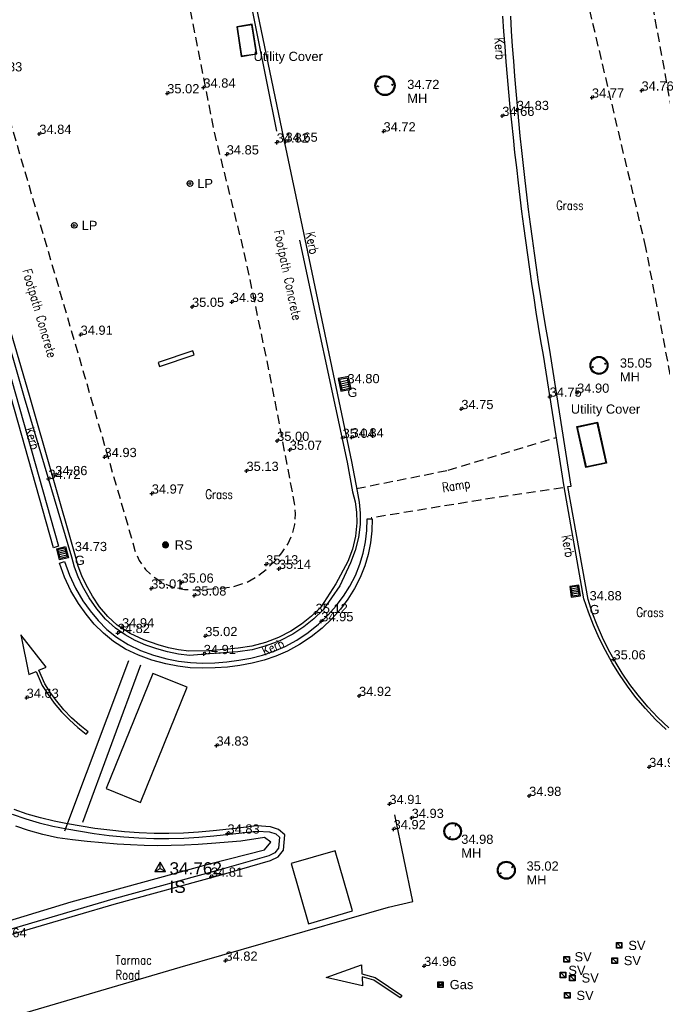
# Model space of a CAD drawing. Extents: x 708194 to 708420, y 776576 to 776889.
# Tile 17 of 31: x 708367 to 708388, y 776629 to 776661. Entities that reach past the tile are written whole.
import ezdxf
from ezdxf.enums import TextEntityAlignment as Align

# ---------------------------------------------------------------- set-up
doc = ezdxf.new("R2010")
doc.units = 0
doc.header["$LTSCALE"] = 0.15
doc.header["$MEASUREMENT"] = 0
doc.linetypes.add('Dashed', pattern=[3, 2, -1])
doc.layers.get('0').update_dxf_attribs({"linetype": 'CONTINUOUS'})
for name, color, linetype in [('Concrete', 7, 'Dashed'), ('Gen Spec', 7, 'CONTINUOUS'), ('Ground Levels', 3, 'CONTINUOUS'), ('Gulley', 4, 'CONTINUOUS'), ('Kerb', 30, 'CONTINUOUS'), ('Lamp Post', 1, 'CONTINUOUS'), ('Levels', 7, 'CONTINUOUS'), ('Manholes', 7, 'CONTINUOUS'), ('Road Markings', 9, 'CONTINUOUS'), ('Sign', 8, 'CONTINUOUS'), ('Survey Stations', 1, 'CONTINUOUS'), ('Text', 2, 'CONTINUOUS'), ('Top of Kerb Line', 2, 'CONTINUOUS'), ('Utilities', 1, 'CONTINUOUS'), ('Valves', 5, 'CONTINUOUS'), ('Verge', 1, 'Dashed')]:
    doc.layers.add(name, color=color, linetype=linetype)
doc.styles.add('Default', font='arial.ttf')
doc.styles.get("Standard").update_dxf_attribs({"font": 'ROMANS.SHX', "width": 0.8, "height": 0.3})
doc.styles.add('Station Text', font='arial.ttf')

# ---------------------------------------------------------------- blocks, each defined once
blk = doc.blocks.new('PT_STATION')
at = {"color": 0, "linetype": 'Continuous', "flags": 128}
for points in [[(0, 0.5), (-0.433, -0.25)], [(-0.433, -0.25), (0, 0), (0, 0.5)], [(0.433, -0.25), (0, 0.5)], [(0, 0), (0.433, -0.25)], [(-0.433, -0.25), (0.433, -0.25)]]:
    blk.add_lwpolyline(points, dxfattribs=at)
blk = doc.blocks.new('GULLY1')
at = {"color": 4, "linetype": 'Continuous', "flags": 128}
for points in [[(0.467377, 0.422146), (0, 0.422146)], [(0, 0.422146), (0, 0)], [(0.420528, 0.375297), (0.046848, 0.375297)], [(0.046848, 0.375297), (0.046848, 0.046848)], [(0.124528, 0.046848), (0.124528, 0.375297)], [(0.198528, 0.046848), (0.198528, 0.375297)], [(0.272528, 0.046848), (0.272528, 0.375297)], [(0.346528, 0.046848), (0.346528, 0.375297)], [(0.420528, 0.046848), (0.420528, 0.375297)], [(0.467377, 0), (0.467377, 0.422146)], [(0, 0), (0.467377, 0)], [(0.046848, 0.046848), (0.420528, 0.046848)]]:
    blk.add_lwpolyline(points, dxfattribs=at)
blk = doc.blocks.new('PT_PLUS')
at = {"color": 0, "linetype": 'Continuous', "flags": 128}
for points in [[(-0.5, 0), (0.5, 0)], [(0, -0.5), (0, 0.5)]]:
    blk.add_lwpolyline(points, dxfattribs=at)
blk = doc.blocks.new('MHR1')
at = {"color": 7, "linetype": 'Continuous', "flags": 128}
for points in [[(0.081175, 0.003996), (0.068502, 0.003996)], [(0.068502, -0.003996), (0.068502, 0.003996)], [(0.103779, 0.003996), (0.116452, 0.003996)], [(0.116452, 0.003996), (0.116452, -0.003996)], [(0.562184, 0.003996), (0.549511, 0.003996)], [(0.549511, -0.003996), (0.549511, 0.003996)], [(0.584787, 0.003996), (0.59746, 0.003996)], [(0.59746, 0.003996), (0.59746, -0.003996)], [(0.081175, -0.003996), (0.068502, -0.003996)], [(0.103779, -0.003996), (0.116452, -0.003996)], [(0.562184, -0.003996), (0.549511, -0.003996)], [(0.584787, -0.003996), (0.59746, -0.003996)]]:
    blk.add_lwpolyline(points, dxfattribs=at)
at = {"color": 7, "linetype": 'Continuous'}
for radius in [0.332981, 0.299683]:
    blk.add_circle((0.332981, 0), radius, dxfattribs=at)
for centre, start, end in [((0.092477, 0), 19.471221, 160.528779), ((0.573486, 0), 19.471221, 160.528779), ((0.092477, 0), -160.528779, -19.471221), ((0.573486, 0), -160.528779, -19.471221)]:
    blk.add_arc(centre, 0.011987, start, end, dxfattribs=at)
blk = doc.blocks.new('LP')
at = {"color": 7, "linetype": 'Continuous'}
for radius in [0.091, 0.031]:
    blk.add_circle((0, 0), radius, dxfattribs=at)
blk = doc.blocks.new('RS')
at = {"color": 8, "linetype": 'Continuous', "flags": 128}
for points in [[(-0.083713, 0.044426), (-0.083713, -0.044426)], [(-0.073184, -0.060215), (-0.073184, 0.060215)], [(-0.062653, 0.071107), (-0.062654, -0.071107)], [(-0.052123, -0.07915), (-0.052123, 0.07915)], [(-0.041594, 0.085156), (-0.041594, -0.085156)], [(-0.031064, -0.089536), (-0.031064, 0.089536)], [(-0.020533, 0.09252), (-0.020533, -0.09252)], [(-0.010004, -0.09477), (-0.010004, 0.09477)], [(0.000526, 0.09477), (0.000526, -0.09477)], [(0.011056, -0.09477), (0.011056, 0.09477)], [(0.021587, 0.09228), (0.021587, -0.09228)], [(0.032116, -0.089164), (0.032116, 0.089164)], [(0.042646, 0.084634), (0.042646, -0.084634)], [(0.053177, -0.078447), (0.053177, 0.078447)], [(0.063706, 0.070165), (0.063706, -0.070165)], [(0.074236, -0.058912), (0.074236, 0.058912)], [(0.084767, 0.04212), (0.084767, -0.042382)]]:
    blk.add_lwpolyline(points, dxfattribs=at)
at = {"color": 8, "linetype": 'Continuous'}
blk.add_arc((0, 0), 0.094771, 90.318307, 449.681693, dxfattribs=at)
blk = doc.blocks.new('GAS1')
at = {"color": 3, "linetype": 'Continuous', "flags": 128}
for points in [[(-0.17784, 0.17784), (0, 0.17784)], [(-0.17784, 0), (-0.17784, 0.17784)], [(0, 0), (-0.17784, 0)], [(-0.16848, 0.16848), (-0.00936, 0.16848)], [(-0.16848, 0.00936), (-0.16848, 0.16848)], [(-0.00936, 0.00936), (-0.16848, 0.00936)], [(-0.12168, 0.12168), (-0.14976, 0.12168)], [(-0.14976, 0.12168), (-0.14976, 0.05616)], [(-0.14976, 0.05616), (-0.12168, 0.05616)], [(-0.12168, 0.07488), (-0.13104, 0.07488)], [(-0.13104, 0.07488), (-0.11232, 0.07488)], [(-0.12168, 0.10296), (-0.12168, 0.12168)], [(-0.12168, 0.05616), (-0.12168, 0.07488)], [(-0.10296, 0.05616), (-0.08424, 0.12168)], [(-0.0936, 0.07488), (-0.07488, 0.07488)], [(-0.08424, 0.12168), (-0.06552, 0.05616)], [(-0.02808, 0.12168), (-0.05616, 0.12168)], [(-0.05616, 0.12168), (-0.05616, 0.0936)], [(-0.05616, 0.0936), (-0.02808, 0.0936)], [(-0.02808, 0.05616), (-0.05616, 0.05616)], [(-0.02808, 0.0936), (-0.02808, 0.05616)], [(-0.00936, 0.16848), (-0.00936, 0.00936)], [(0, 0.17784), (0, 0)]]:
    blk.add_lwpolyline(points, dxfattribs=at)
blk = doc.blocks.new('GAS')
at = {"color": 6, "linetype": 'Continuous'}
blk.add_blockref('GAS1', (0.085396, -0.091908), dxfattribs=at)
blk = doc.blocks.new('SCS1')
at = {"color": 5, "linetype": 'Continuous', "flags": 128}
for points in [[(-0.1819, 0), (-0.1819, 0.1819)], [(-0.1819, 0.1819), (0, 0.1819)], [(0, 0), (-0.1819, 0)], [(-0.1712, 0.0107), (-0.1712, 0.1712)], [(-0.1712, 0.1712), (-0.0107, 0.1712)], [(-0.0107, 0.0107), (-0.1712, 0.1712)], [(-0.0107, 0.0107), (-0.1712, 0.0107)], [(-0.0107, 0.1712), (-0.0107, 0.0107)], [(0, 0.1819), (0, 0)]]:
    blk.add_lwpolyline(points, dxfattribs=at)
blk = doc.blocks.new('SCS')
at = {"color": 6, "linetype": 'Continuous'}
blk.add_blockref('SCS1', (0.09095, -0.09095), dxfattribs=at)
blk = doc.blocks.new('UTC')
at = {"color": 1, "linetype": 'Continuous', "flags": 128}
for points in [[(0, 0.626333), (1.283256, 0.625628)], [(0, 0), (0, 0.626333)], [(0.016, 0.016), (0.016, 0.610325)], [(0.016, 0.610325), (1.267256, 0.609637)], [(1.267256, 0.609637), (1.267256, 0.016)], [(1.283256, 0.625628), (1.283256, 0)], [(1.283256, 0), (0, 0)], [(1.267256, 0.016), (0.016, 0.016)]]:
    blk.add_lwpolyline(points, dxfattribs=at)

msp = doc.modelspace()

# ---------------------------------------------------------------- linework, layer by layer
at = {"layer": 'Concrete'}
for points in [[(708400.176, 776642.439), (708392.037, 776640.119), (708390.919, 776645.745), (708388.955, 776654.753), (708387.255, 776664.123), (708390.181, 776668.687), (708388.359, 776678.443), (708387.18, 776684.383), (708385.743, 776691.178), (708384.097, 776698.502), (708377.653, 776703.789)], [(708390.694, 776636.286), (708388.519, 776648.336), (708387.469, 776653.805), (708385.666, 776661.442), (708385.204, 776663.922), (708388.166, 776669.188), (708387.226, 776674.635), (708387.16, 776674.569), (708386.658, 776677.296), (708385.327, 776684.003), (708383.895, 776690.775), (708382.394, 776697.452), (708378.435, 776700.7)]]:
    msp.add_lwpolyline(points, dxfattribs=at)
at = {"layer": 'Concrete', "flags": 128}
msp.add_lwpolyline([(708361.079, 776694.727), (708361.094, 776694.73), (708360.637, 776694.758), (708360.18, 776694.725), (708359.732, 776694.631), (708359.3, 776694.477), (708358.914, 776694.278), (708358.558, 776694.031), (708358.237, 776693.74), (708357.953, 776693.412), (708357.712, 776693.052), (708357.514, 776692.667), (708357.342, 776692.192), (708357.239, 776691.697), (708357.206, 776691.193), (708357.244, 776690.689), (708357.352, 776690.196), (708360.228, 776680.195), (708363.253, 776669.886), (708366.194, 776659.834), (708369.179, 776649.615), (708370.725, 776644.271), (708370.813, 776643.925), (708370.963, 776643.602), (708371.17, 776643.312), (708371.432, 776643.065), (708371.734, 776642.872), (708372.065, 776642.732), (708372.44, 776642.656), (708372.822, 776642.648), (708373.203, 776642.668), (708373.626, 776642.696), (708374.046, 776642.758), (708374.451, 776642.888), (708374.794, 776643.077), (708375.106, 776643.315), (708375.385, 776643.589), (708375.607, 776643.848), (708375.801, 776644.13), (708375.945, 776644.441), (708376.029, 776644.78), (708376.055, 776645.128), (708376.021, 776645.476), (708375.208, 776649.732), (708374.379, 776653.665), (708373.393, 776657.642), (708371.023, 776669.806), (708370.041, 776673.905), (708369.521, 776676.309), (708369.063, 776679.752), (708368.198, 776686.536), (708368.199, 776686.545), (708367.801, 776688.777), (708366.783, 776690.861), (708365.284, 776692.691), (708363.357, 776694.073), (708361.21, 776694.673)], dxfattribs=at)
at = {"layer": 'Gen Spec', "flags": 128}
msp.add_lwpolyline([(708371.622, 776649.927), (708372.751, 776650.312), (708372.707, 776650.441), (708371.578, 776650.056)], close=True, dxfattribs=at)
at = {"layer": 'Kerb', "flags": 128}
for points in [[(708374.306, 776663.911), (708375.612, 776657.632), (708376.36, 776654.077), (708377.878, 776646.835), (708378.058, 776645.868), (708378.13, 776645.509), (708378.164, 776645.145), (708378.16, 776644.779), (708378.106, 776644.35), (708378.001, 776643.93), (708377.844, 776643.527), (708377.494, 776642.772), (708376.957, 776641.995), (708376.651, 776641.701), (708376.319, 776641.437), (708375.963, 776641.206), (708375.541, 776640.989), (708375.098, 776640.818), (708374.64, 776640.695), (708374.171, 776640.621), (708373.252, 776640.558), (708372.599, 776640.505), (708372.24, 776640.549), (708371.886, 776640.621), (708371.538, 776640.718), (708371.18, 776640.845), (708370.833, 776640.998), (708370.5, 776641.181), (708370.189, 776641.399), (708369.864, 776641.692), (708369.576, 776642.023), (708369.326, 776642.382), (708369.112, 776642.764), (708368.972, 776643.071), (708368.855, 776643.389), (708368.764, 776643.714), (708367.222, 776648.911), (708364.923, 776656.92)], [(708388.13, 776638.09), (708387.784, 776638.423), (708387.455, 776638.773), (708387.145, 776639.141), (708386.869, 776639.505), (708386.611, 776639.881), (708386.37, 776640.269), (708386.148, 776640.667), (708385.945, 776641.076), (708385.761, 776641.493), (708385.596, 776641.919), (708385.452, 776642.352), (708384.804, 776646.002), (708384.128, 776650.293), (708384.049, 776650.76), (708383.973, 776651.227), (708383.898, 776651.695), (708383.826, 776652.163), (708383.755, 776652.631), (708383.686, 776653.1), (708383.62, 776653.569), (708383.555, 776654.038), (708383.492, 776654.507), (708383.432, 776654.977), (708383.373, 776655.447), (708383.316, 776655.917), (708383.259, 776656.41), (708383.204, 776656.903), (708383.151, 776657.396), (708383.1, 776657.889), (708383.051, 776658.383), (708383.005, 776658.876), (708382.96, 776659.37), (708382.918, 776659.865), (708382.879, 776660.359), (708382.841, 776660.853), (708382.805, 776661.348)]]:
    msp.add_lwpolyline(points, dxfattribs=at)
at = {"layer": 'Road Markings'}
for points in [[(708362.173, 776665.478), (708365.78, 776653.083), (708368.333, 776644.066), (708368.169, 776644.019), (708365.616, 776653.036), (708362.009, 776665.43)], [(708378.207, 776630.426), (708378.218, 776630.131), (708378.643, 776630.008), (708379.515, 776629.424), (708379.459, 776629.34), (708378.601, 776629.916), (708378.222, 776630.026), (708378.232, 776629.731), (708377.047, 776630.003)]]:
    msp.add_lwpolyline(points, close=True, dxfattribs=at)
for points in [[(708378.554, 776644.961), (708378.542, 776644.571), (708378.497, 776644.183), (708378.419, 776643.801), (708378.309, 776643.427), (708378.159, 776643.049), (708377.974, 776642.686), (708377.758, 776642.341), (708377.514, 776642.015), (708377.246, 776641.709), (708376.919, 776641.395), (708376.565, 776641.112), (708376.187, 776640.861), (708375.789, 776640.645), (708375.416, 776640.483), (708375.03, 776640.354), (708374.636, 776640.255), (708374.236, 776640.181), (708373.833, 776640.13), (708373.43, 776640.099), (708373.025, 776640.09), (708372.621, 776640.108), (708372.219, 776640.154), (708371.822, 776640.232), (708371.373, 776640.355), (708370.934, 776640.514), (708370.513, 776640.714), (708370.118, 776640.963), (708369.791, 776641.23), (708369.494, 776641.529), (708369.226, 776641.854), (708368.983, 776642.198), (708368.736, 776642.616), (708368.529, 776643.056), (708368.365, 776643.513), (708368.526, 776643.571), (708368.687, 776643.121), (708368.887, 776642.696), (708369.127, 776642.291), (708369.362, 776641.957), (708369.621, 776641.644), (708369.906, 776641.356), (708370.218, 776641.102), (708370.595, 776640.864), (708371, 776640.672), (708371.424, 776640.518), (708371.861, 776640.398), (708372.245, 776640.323), (708372.635, 776640.278), (708373.027, 776640.261), (708373.421, 776640.27), (708373.816, 776640.3), (708374.21, 776640.35), (708374.599, 776640.422), (708374.982, 776640.519), (708375.355, 776640.643), (708375.714, 776640.799), (708376.099, 776641.008), (708376.465, 776641.25), (708376.807, 776641.523), (708377.122, 776641.827), (708377.382, 776642.122), (708377.617, 776642.437), (708377.825, 776642.77), (708378.003, 776643.119), (708378.147, 776643.483), (708378.254, 776643.843), (708378.329, 776644.21), (708378.372, 776644.583), (708378.383, 776644.966), (708378.554, 776644.96)], [(708367.098, 776641.176), (708367.36, 776639.887)], [(708367.6, 776639.983), (708367.8, 776639.529), (708367.988, 776639.235), (708368.193, 776638.955), (708368.43, 776638.672), (708368.687, 776638.406), (708368.96, 776638.159), (708369.227, 776637.938), (708369.291, 776638.016), (708369.026, 776638.235), (708368.756, 776638.478), (708368.505, 776638.739), (708368.271, 776639.017), (708368.07, 776639.291), (708367.889, 776639.577), (708367.692, 776640.022), (708367.932, 776640.12), (708367.098, 776641.176), (708367.36, 776639.887), (708367.6, 776639.985)], [(708366.824, 776635.329), (708367.261, 776635.177), (708367.703, 776635.05), (708368.149, 776634.944), (708368.598, 776634.854), (708369.046, 776634.776), (708369.495, 776634.707), (708369.978, 776634.642), (708370.464, 776634.593), (708370.951, 776634.56), (708371.439, 776634.542), (708371.927, 776634.54), (708372.415, 776634.553), (708372.902, 776634.581), (708373.387, 776634.626), (708374.113, 776634.7), (708374.8, 776634.783), (708375.208, 776634.757), (708375.415, 776634.691), (708375.53, 776634.587), (708375.5, 776634.224), (708375.381, 776634.077), (708375.181, 776633.975), (708373.583, 776633.519), (708370.096, 776632.557), (708365.348, 776631.161)], [(708365.397, 776631.003), (708370.141, 776632.398), (708373.628, 776633.36), (708375.242, 776633.821), (708375.487, 776633.946), (708375.66, 776634.16), (708375.702, 776634.655), (708375.499, 776634.837), (708375.239, 776634.92), (708374.795, 776634.949), (708374.095, 776634.864), (708373.371, 776634.79), (708372.89, 776634.746), (708372.408, 776634.718), (708371.925, 776634.705), (708371.442, 776634.707), (708370.96, 776634.725), (708370.478, 776634.758), (708369.998, 776634.806), (708369.519, 776634.87), (708369.073, 776634.939), (708368.628, 776635.016), (708368.185, 776635.105), (708367.745, 776635.21), (708367.31, 776635.335), (708366.883, 776635.483)]]:
    msp.add_lwpolyline(points, dxfattribs=at)
at = {"layer": 'Road Markings', "flags": 128}
for points in [[(708368.531, 776634.792), (708370.625, 776640.344)], [(708371.006, 776640.19), (708369.111, 776635.062)], [(708340.147, 776617.677), (708340.135, 776617.681), (708339.976, 776618.142), (708339.892, 776618.622), (708339.885, 776619.11), (708339.922, 776619.491), (708339.999, 776619.868), (708340.138, 776620.227), (708340.355, 776620.546), (708340.677, 776620.831), (708341.056, 776621.035), (708341.471, 776621.147), (708347.901, 776623.091), (708352.106, 776624.361), (708353.847, 776624.899), (708359.078, 776626.383), (708364.28, 776627.958), (708366.003, 776628.494), (708372.294, 776630.34), (708379.081, 776632.298), (708379.872, 776632.489), (708379.288, 776635.313)], [(708365.168, 776631.389), (708368.745, 776632.474), (708373.294, 776633.721), (708375.039, 776634.172), (708375.245, 776634.416), (708375.044, 776634.574), (708374.275, 776634.455), (708373.319, 776634.373), (708372.88, 776634.341), (708372.44, 776634.318), (708372, 776634.306), (708371.56, 776634.304), (708371.119, 776634.312), (708370.679, 776634.33), (708370.24, 776634.358), (708369.754, 776634.395), (708369.268, 776634.437), (708368.783, 776634.492), (708368.3, 776634.565), (708367.822, 776634.665), (708367.352, 776634.797), (708366.939, 776634.942)]]:
    msp.add_lwpolyline(points, dxfattribs=at)
for points in [[(708371.005, 776635.716), (708372.518, 776639.474), (708371.4, 776639.924), (708369.887, 776636.166)], [(708377.914, 776632.177), (708377.349, 776634.133), (708375.912, 776633.719), (708376.477, 776631.762)]]:
    msp.add_lwpolyline(points, close=True, dxfattribs=at)
at = {"layer": 'Top of Kerb Line', "flags": 128}
for points in [[(708375.445, 776657.6), (708374.188, 776663.871)], [(708388.212, 776638.148), (708387.861, 776638.483), (708387.528, 776638.836), (708387.216, 776639.208), (708386.95, 776639.562), (708386.7, 776639.928), (708386.468, 776640.306), (708386.254, 776640.694), (708386.058, 776641.091), (708385.881, 776641.497), (708385.723, 776641.911), (708385.585, 776642.332), (708384.927, 776646.017), (708385.039, 776646.028), (708384.363, 776650.32), (708384.281, 776650.791), (708384.201, 776651.262), (708384.123, 776651.734), (708384.048, 776652.206), (708383.975, 776652.678), (708383.905, 776653.151), (708383.837, 776653.624), (708383.771, 776654.097), (708383.708, 776654.571), (708383.647, 776655.045), (708383.588, 776655.519), (708383.532, 776655.994), (708383.477, 776656.479), (708383.425, 776656.965), (708383.375, 776657.45), (708383.327, 776657.936), (708383.282, 776658.423), (708383.24, 776658.909), (708383.2, 776659.396), (708383.163, 776659.883), (708383.128, 776660.37), (708383.095, 776660.857), (708383.065, 776661.344)], [(708376.183, 776654.046), (708377.735, 776646.808), (708377.912, 776645.843), (708377.993, 776645.512), (708378.039, 776645.174), (708378.049, 776644.833), (708378.009, 776644.399), (708377.911, 776643.975), (708377.757, 776643.568), (708377.364, 776642.839), (708376.873, 776642.076), (708376.575, 776641.786), (708376.25, 776641.527), (708375.902, 776641.301), (708375.497, 776641.094), (708375.072, 776640.931), (708374.633, 776640.814), (708374.183, 776640.745), (708373.245, 776640.654), (708372.582, 776640.645), (708372.244, 776640.691), (708371.909, 776640.76), (708371.58, 776640.851), (708371.112, 776641.014), (708370.662, 776641.221), (708370.246, 776641.492), (708369.937, 776641.774), (708369.668, 776642.093), (708369.435, 776642.439), (708369.233, 776642.804), (708369.092, 776643.108), (708368.974, 776643.421), (708368.88, 776643.743), (708367.381, 776648.981), (708365.038, 776656.973)]]:
    msp.add_lwpolyline(points, dxfattribs=at)
at = {"layer": 'Verge'}
msp.add_lwpolyline([(708378.043, 776645.951), (708381.027, 776646.544), (708384.55, 776647.612)], dxfattribs=at)
at = {"layer": 'Verge', "flags": 128}
msp.add_lwpolyline([(708384.767, 776645.976), (708382.067, 776645.572), (708378.519, 776644.99)], dxfattribs=at)

# ---------------------------------------------------------------- block references
at = {"layer": 'Ground Levels', "xscale": 0.12, "yscale": 0.12, "zscale": 0.12}
for p in [(708373.05, 776659.019), (708371.872, 776658.833), (708367.704, 776657.511), (708373.976, 776652.029), (708372.68, 776651.872), (708369.049, 776650.961), (708375.454, 776647.503), (708374.455, 776646.522), (708371.369, 776645.784), (708375.095, 776643.475), (708372.338, 776642.881)]:
    msp.add_blockref('PT_PLUS', p, dxfattribs=at)
at = {"layer": 'Gulley'}
for p, xscale, yscale, rotation in [((708377.445, 776649.533), 0.9008379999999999, 0.8027850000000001, 281.575189), ((708368.563, 776644.059), -0.807538, 0.711859, 103.6663), ((708385.334, 776642.454), 0.7505029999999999, 0.70854, 98.26555299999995)]:
    msp.add_blockref('GULLY1', p, dxfattribs=dict(at, xscale=xscale, yscale=yscale, rotation=rotation))
at = {"layer": 'Lamp Post'}
for p in [(708372.612, 776655.892), (708368.844, 776654.527)]:
    msp.add_blockref('LP', p, dxfattribs=at)
at = {"layer": 'Levels', "xscale": 0.12, "yscale": 0.12, "zscale": 0.12}
for p in [(708385.711, 776658.693), (708387.327, 776658.923), (708382.789, 776658.095), (708383.263, 776658.288), (708378.92, 776657.591), (708375.44, 776657.23), (708375.727, 776657.255), (708373.811, 776656.841), (708385.229, 776649.071), (708384.331, 776648.942), (708381.455, 776648.538), (708377.588, 776647.598), (708377.879, 776647.616), (708375.864, 776647.21), (708369.83, 776646.974), (708368.001, 776646.262), (708368.223, 776646.385), (708375.509, 776643.33), (708371.35, 776642.688), (708372.752, 776642.46), (708376.708, 776641.893), (708370.4, 776641.421), (708376.892, 776641.621), (708370.26, 776641.238), (708373.112, 776641.137), (708373.063, 776640.551), (708386.414, 776640.378), (708367.29, 776639.126), (708378.122, 776639.186), (708373.478, 776637.567), (708387.576, 776636.869), (708383.665, 776635.927), (708379.112, 776635.663), (708379.837, 776635.208), (708373.836, 776634.701), (708379.248, 776634.843), (708373.297, 776633.294), (708373.769, 776630.554), (708380.243, 776630.382)]:
    msp.add_blockref('PT_PLUS', p, dxfattribs=at)
at = {"layer": 'Manholes'}
for p, xscale, yscale, zscale, rotation in [((708379.293, 776659.123), 0.980508, 0.980508, 0.980508, 186.330502), ((708386.222, 776650.041), 0.8768459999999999, 0.8768459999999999, 0.8768459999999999, 195.392807), ((708381.053, 776634.515), 0.8577959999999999, 0.8577959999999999, 0.8577959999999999, 64.825568), ((708383.179, 776633.641), 0.8765780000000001, 0.8765780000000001, 0.8765780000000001, 207.881964)]:
    msp.add_blockref('MHR1', p, dxfattribs=dict(at, xscale=xscale, yscale=yscale, zscale=zscale, rotation=rotation))
at = {"layer": 'Sign'}
msp.add_blockref('RS', (708371.818, 776644.109), dxfattribs=at)
at = {"layer": 'Survey Stations', "xscale": 0.4, "yscale": 0.4, "zscale": 0.4}
msp.add_blockref('PT_STATION', (708371.647, 776633.566), dxfattribs=at)
at = {"layer": 'Utilities'}
for p, xscale, yscale, rotation in [((708374.285, 776660.038), -0.7629060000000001, 0.820575, 278.729211), ((708386.181, 776646.779), 1.063988, 1.087022, 102.382762)]:
    msp.add_blockref('UTC', p, dxfattribs=dict(at, xscale=xscale, yscale=yscale, rotation=rotation))
at = {"layer": 'Valves'}
for name, p in [('SCS', (708386.598, 776631.054)), ('SCS', (708384.886, 776630.602)), ('SCS', (708386.449, 776630.56)), ('GAS', (708380.778, 776629.778)), ('SCS', (708384.769, 776630.087)), ('SCS', (708385.075, 776629.994)), ('SCS', (708384.908, 776629.423))]:
    msp.add_blockref(name, p, dxfattribs=at)

# ---------------------------------------------------------------- texts
at = {"layer": 'Ground Levels', "style": 'Default'}
for s, p in [('35.02', (708371.872, 776658.833)), ('34.84', (708373.05, 776659.019)), ('34.84', (708367.704, 776657.511)), ('34.93', (708373.976, 776652.029)), ('35.05', (708372.68, 776651.872)), ('34.91', (708369.049, 776650.961)), ('35.00', (708375.454, 776647.503)), ('35.13', (708374.455, 776646.522)), ('34.97', (708371.369, 776645.784)), ('35.13', (708375.095, 776643.475)), ('35.06', (708372.338, 776642.881))]:
    msp.add_text(s, height=0.3, dxfattribs=at).set_placement(p)
at = {"layer": 'Gulley', "style": 'Default'}
for s, p in [('34.80', (708377.745, 776649.533)), ('G', (708377.745, 776649.083)), ('34.73', (708368.863, 776644.059)), ('G', (708368.863, 776643.609)), ('34.88', (708385.634, 776642.454)), ('G', (708385.634, 776642.004))]:
    msp.add_text(s, height=0.3, dxfattribs=at).set_placement(p, align=Align.MIDDLE_LEFT)
at = {"layer": 'Lamp Post', "style": 'Default'}
for p in [(708372.852, 776655.892), (708369.084, 776654.527)]:
    msp.add_text('LP', height=0.3, dxfattribs=at).set_placement(p, align=Align.MIDDLE_LEFT)
at = {"layer": 'Levels', "style": 'Default'}
for s, p in [('34.83', (708366.1, 776659.547)), ('34.76', (708387.327, 776658.923)), ('34.77', (708385.711, 776658.693)), ('34.83', (708383.263, 776658.288)), ('34.66', (708382.789, 776658.095)), ('34.72', (708378.92, 776657.591)), ('34.82', (708375.44, 776657.23)), ('34.65', (708375.727, 776657.255)), ('34.85', (708373.811, 776656.841)), ('34.75', (708384.331, 776648.942)), ('34.90', (708385.229, 776649.071)), ('34.75', (708381.455, 776648.538)), ('35.04', (708377.588, 776647.598)), ('34.84', (708377.879, 776647.616)), ('35.07', (708375.864, 776647.21)), ('34.93', (708369.83, 776646.974)), ('34.72', (708368.001, 776646.262)), ('34.86', (708368.223, 776646.385)), ('35.14', (708375.509, 776643.33)), ('35.01', (708371.35, 776642.688)), ('35.08', (708372.752, 776642.46)), ('35.12', (708376.708, 776641.893)), ('34.95', (708376.892, 776641.621)), ('34.82', (708370.26, 776641.238)), ('34.94', (708370.4, 776641.421)), ('35.02', (708373.112, 776641.137)), ('34.91', (708373.063, 776640.551)), ('35.06', (708386.414, 776640.378)), ('34.92', (708378.122, 776639.186)), ('34.63', (708367.29, 776639.126)), ('34.83', (708373.478, 776637.567)), ('34.93', (708387.576, 776636.869)), ('34.91', (708379.112, 776635.663)), ('34.98', (708383.665, 776635.927)), ('34.93', (708379.837, 776635.208)), ('34.83', (708373.836, 776634.701)), ('34.92', (708379.248, 776634.843)), ('34.81', (708373.297, 776633.294)), ('34.64', (708366.244, 776631.317)), ('34.82', (708373.769, 776630.554)), ('34.96', (708380.243, 776630.382))]:
    msp.add_text(s, height=0.3, dxfattribs=at).set_placement(p)
at = {"layer": 'Manholes', "style": 'Default'}
for s, p in [('34.72', (708379.693, 776659.123)), ('MH', (708379.693, 776658.673)), ('35.05', (708386.622, 776650.041)), ('MH', (708386.622, 776649.591)), ('34.98', (708381.453, 776634.515)), ('MH', (708381.453, 776634.065)), ('35.02', (708383.579, 776633.641)), ('MH', (708383.579, 776633.191))]:
    msp.add_text(s, height=0.3, dxfattribs=at).set_placement(p, align=Align.MIDDLE_LEFT)
at = {"layer": 'Sign', "style": 'Default'}
msp.add_text('RS', height=0.3, dxfattribs=at).set_placement((708372.118, 776644.109), align=Align.MIDDLE_LEFT)
at = {"layer": 'Survey Stations', "style": 'Station Text'}
for s, p in [('34.762', (708371.947, 776633.566)), ('IS', (708371.947, 776632.966))]:
    msp.add_text(s, height=0.4, dxfattribs=at).set_placement(p, align=Align.MIDDLE_LEFT)
at = {"layer": 'Text', "width": 0.8}
for s, rotation, p in [('Kerb', 274.4164, (708382.534, 776660.644)), ('Footpath Concrete ', 281.8384, (708375.354, 776654.343)), ('Kerb', 281.8532, (708376.378, 776654.282)), ('Footpath Concrete', 286.2832, (708367.154, 776653.059)), ('Kerb', 286.5261, (708367.237, 776647.888)), ('Ramp ', 9.3156, (708380.861, 776645.829)), ('Kerb', 280.0671, (708384.727, 776644.407)), ('Kerb', 23.8257, (708375.043, 776640.499))]:
    msp.add_text(s, height=0.3, rotation=rotation, dxfattribs=at).set_placement(p)
for s, p in [('Grass', (708384.544, 776655.03)), ('Grass', (708373.114, 776645.613)), ('Grass', (708387.159, 776641.766)), ('Tarmac ', (708370.186, 776630.43)), ('Road ', (708370.186, 776629.944))]:
    msp.add_text(s, height=0.3, dxfattribs=at).set_placement(p)
at = {"layer": 'Utilities', "style": 'Default'}
for p in [(708374.685, 776660.038), (708385.025, 776648.539)]:
    msp.add_text('Utility Cover', height=0.3, dxfattribs=at).set_placement(p, align=Align.MIDDLE_LEFT)
at = {"layer": 'Valves', "style": 'Default'}
for s, p in [('SV', (708386.898, 776631.054)), ('SV', (708385.145, 776630.683)), ('SV', (708386.749, 776630.56)), ('SV', (708384.943, 776630.243)), ('Gas', (708381.078, 776629.778)), ('SV', (708385.375, 776629.994)), ('SV', (708385.208, 776629.423))]:
    msp.add_text(s, height=0.3, dxfattribs=at).set_placement(p, align=Align.MIDDLE_LEFT)

doc.saveas('drawing.dxf')
